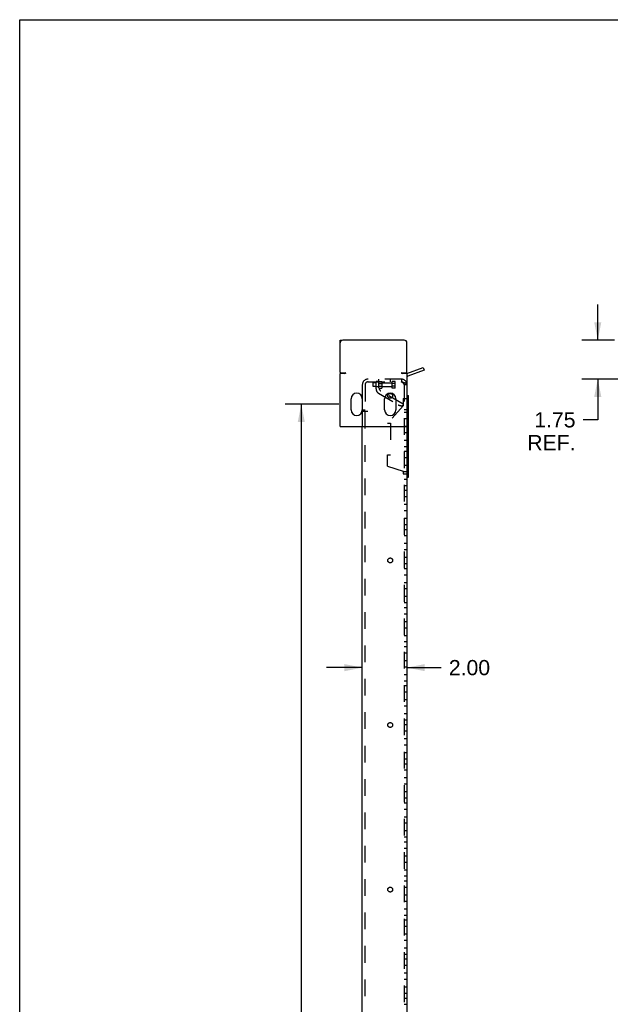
# Model space of a CAD drawing. Header units: inches. Extents: x 0 to 136, y 0 to 88.
# Tile 3 of 30: x 0 to 26, y 44 to 88. Entities that reach past the tile are written whole.
import ezdxf

# ---------------------------------------------------------------- set-up
doc = ezdxf.new("R2010")
doc.units = ezdxf.units.IN
doc.header["$LTSCALE"] = 7.48
doc.header["$MEASUREMENT"] = 0
doc.linetypes.add('HIDDEN', pattern=[0.2, 0.1, -0.1])
doc.layers.get('0').update_dxf_attribs({"linetype": 'CONTINUOUS'})
doc.layers.add('DEFAULT_2', color=8, linetype='HIDDEN')
doc.layers.add('DIMENSIONS', color=7, linetype='CONTINUOUS')
doc.styles.get("Standard").update_dxf_attribs({"font": 'arial.ttf'})
doc.dimstyles.new('DIMSTYLE_1', dxfattribs={"dimtxt": 0.68, "dimasz": 0.8, "dimexe": 0.09, "dimexo": 0.07, "dimgap": 0.0425, "dimtad": 0, "dimtih": 1, "dimtoh": 1, "dimzin": 4, "dimdsep": 46, "dimtxsty": 'Standard', "dimblk": '_FILLED', "dimblk1": '_FILLED', "dimblk2": '_FILLED', "dimcen": 0.09, "dimazin": 1, "dimtfac": 1, "dimtdec": 3, "dimtofl": 0, "dimtmove": 0, "dimatfit": 3, "dimldrblk": '_FILLED', "dimfxl": 0, "dimtolj": 1, "dimtzin": 4, "dimarcsym": 0})

# ---------------------------------------------------------------- blocks, each defined once
blk = doc.blocks.new('_FILLED')
at = {"color": 0, "linetype": 'ByBlock'}
blk.add_solid([(0, 0), (-1, 0.2), (-1, -0.2)], dxfattribs=at)
blk = doc.blocks.new('*D10')
at = {"layer": 'DIMENSIONS', "color": 2, "linetype": 'Continuous'}
for p, q in [((14.292, 70.767), (11.898, 70.767)), ((12.618, 70.767), (12.618, 42.262)), ((12.618, 12.396), (12.618, 39.882)), ((14.292, 12.396), (11.898, 12.396))]:
    blk.add_line(p, q, dxfattribs=at)
at = {"layer": 'DIMENSIONS', "color": 2, "linetype": 'Continuous', "xscale": 0.8, "yscale": 0.8, "zscale": 0.8}
for p, rotation in [((12.618, 70.767), 90), ((12.618, 12.396), 270)]:
    blk.add_blockref('_FILLED', p, dxfattribs=dict(at, rotation=rotation))
at = {"layer": 'DIMENSIONS', "color": 2, "linetype": 'Continuous', "insert": (12.618, 41.922), "char_height": 0.68, "width": 2.37621, "attachment_point": 2, "line_spacing_factor": 0.9}
blk.add_mtext('58.37\\PREF.', dxfattribs=at)
blk = doc.blocks.new('*D11')
at = {"layer": 'DIMENSIONS', "color": 2, "linetype": 'Continuous'}
for p, q in [((25.901, 73.642), (25.901, 75.242)), ((26.655, 73.642), (25.181, 73.642)), ((27.905, 71.896), (25.181, 71.896)), ((25.901, 71.896), (25.901, 70.07)), ((25.901, 70.07), (25.243, 70.07))]:
    blk.add_line(p, q, dxfattribs=at)
at = {"layer": 'DIMENSIONS', "color": 2, "linetype": 'Continuous', "xscale": 0.8, "yscale": 0.8, "zscale": 0.8}
for p, rotation in [((25.901, 73.642), 270), ((25.901, 71.896), 90)]:
    blk.add_blockref('_FILLED', p, dxfattribs=dict(at, rotation=rotation))
at = {"layer": 'DIMENSIONS', "color": 2, "linetype": 'Continuous', "insert": (24.903, 70.41), "char_height": 0.68, "width": 2.15881, "attachment_point": 3, "line_spacing_factor": 0.9}
blk.add_mtext('1.75\\PREF.', dxfattribs=at)
blk = doc.blocks.new('*D12')
at = {"layer": 'DIMENSIONS', "color": 2, "linetype": 'Continuous'}
for p, q in [((15.352, 58.968), (13.752, 58.968)), ((17.352, 58.968), (18.888, 58.968))]:
    blk.add_line(p, q, dxfattribs=at)
at = {"layer": 'DIMENSIONS', "color": 2, "linetype": 'Continuous', "xscale": 0.8, "yscale": 0.8, "zscale": 0.8}
blk.add_blockref('_FILLED', (15.352, 58.968), dxfattribs=at)
at = {"layer": 'DIMENSIONS', "color": 2, "linetype": 'Continuous', "xscale": 0.8, "yscale": 0.8, "zscale": 0.8, "rotation": 180}
blk.add_blockref('_FILLED', (17.352, 58.968), dxfattribs=at)
at = {"layer": 'DIMENSIONS', "color": 2, "linetype": 'Continuous', "insert": (19.228, 59.308), "char_height": 0.68, "width": 1.84788, "attachment_point": 1, "line_spacing_factor": 0.9}
blk.add_mtext('2.00', dxfattribs=at)

msp = doc.modelspace()

# ---------------------------------------------------------------- linework, layer by layer
at = {"color": 7, "linetype": 'Continuous'}
for p, q in [((0, 0), (0, 88)), ((0, 88), (136, 88)), ((14.352, 72.202), (14.352, 73.639)), ((14.352, 73.639), (14.45, 73.639)), ((17.227, 73.642), (14.477, 73.642)), ((17.352, 72.202), (17.352, 73.517)), ((18.08, 72.415), (18.122, 72.298)), ((14.352, 69.767), (14.352, 72.142)), ((14.602, 72.142), (14.352, 72.142)), ((14.372, 72.182), (14.582, 72.182)), ((14.602, 72.162), (14.602, 72.142)), ((17.102, 72.162), (17.102, 72.142)), ((17.352, 72.142), (17.102, 72.142)), ((17.122, 72.182), (17.332, 72.182)), ((17.352, 72.142), (17.352, 69.767)), ((18.122, 72.298), (17.386, 72.03)), ((17.352, 71.166), (17.414, 71.166)), ((17.414, 67.506), (17.414, 71.166)), ((14.852, 70.517), (14.852, 71.017)), ((15.352, 71.017), (15.352, 70.517)), ((16.352, 70.517), (16.352, 71.017)), ((16.852, 71.017), (16.852, 70.517)), ((14.352, 69.767), (17.352, 69.767)), ((17.352, 67.506), (17.414, 67.506))]:
    msp.add_line(p, q, dxfattribs=at)
at = {"color": 3, "linetype": 'Continuous'}
for p, q in [((17.343, 72.147), (18.08, 72.415)), ((15.352, 13.396), (15.352, 69.767)), ((17.352, 69.767), (17.352, 13.396))]:
    msp.add_line(p, q, dxfattribs=at)
at = {"color": 7, "linetype": 'Continuous'}
for centre, radius, start, end in [((14.477, 73.517), 0.125, 90, 180), ((17.227, 73.517), 0.125, 0, 90), ((14.372, 72.202), 0.02, 180, 270), ((14.602, 72.389), 0.25, 235.9636, 261.3409), ((14.582, 72.162), 0.02, 0, 90), ((17.122, 72.162), 0.02, 90, 180), ((17.102, 72.389), 0.25, 278.6591, 304.0364), ((17.332, 72.202), 0.02, 270, 360), ((17.3, 72.264), 0.25, 281.9136, 290), ((15.102, 71.017), 0.25, 0, 180), ((16.602, 71.017), 0.25, 0, 180), ((15.102, 70.517), 0.25, 180, 360), ((16.602, 70.517), 0.25, 180, 360)]:
    msp.add_arc(centre, radius, start, end, dxfattribs=at)
at = {"color": 3, "linetype": 'Continuous'}
msp.add_arc((17.3, 72.264), 0.125, 282.1569, 290, dxfattribs=at)
at = {"layer": 'DEFAULT_2', "color": 8, "linetype": 'HIDDEN'}
for p, q in [((15.352, 71.646), (15.352, 71.017)), ((15.477, 71.646), (15.477, 71.641)), ((15.477, 71.641), (15.477, 70.459)), ((17.102, 71.896), (15.602, 71.896)), ((15.607, 71.771), (15.602, 71.771)), ((15.607, 71.771), (17.102, 71.771)), ((15.843, 71.561), (15.843, 71.721)), ((15.968, 71.721), (15.843, 71.721)), ((15.968, 71.561), (15.843, 71.561)), ((15.968, 71.454), (15.968, 71.791)), ((16.098, 71.791), (15.968, 71.791)), ((16.098, 71.55), (15.968, 71.55)), ((16.086, 71.771), (16.086, 71.896)), ((16.098, 71.511), (16.098, 71.792)), ((16.098, 71.792), (16.223, 71.792)), ((16.098, 71.704), (16.223, 71.704)), ((16.098, 71.579), (16.223, 71.579)), ((16.099, 71.491), (16.223, 71.491)), ((16.223, 71.792), (16.223, 71.491)), ((16.223, 71.721), (16.683, 71.721)), ((16.223, 71.561), (16.683, 71.561)), ((16.617, 71.771), (16.617, 71.896)), ((16.683, 71.491), (16.683, 71.792)), ((16.823, 71.792), (16.683, 71.792)), ((16.823, 71.704), (16.683, 71.704)), ((16.823, 71.579), (16.683, 71.579)), ((16.823, 71.491), (16.683, 71.491)), ((16.823, 71.491), (16.823, 71.792)), ((17.102, 71.896), (17.102, 71.771)), ((17.227, 71.646), (17.227, 11.646)), ((17.352, 71.646), (17.227, 71.646)), ((16.076, 71.265), (16.959, 70.744)), ((17.188, 70.771), (16.181, 71.365)), ((17.188, 70.701), (16.482, 69.928)), ((17.188, 70.701), (17.117, 70.701)), ((17.188, 71.026), (17.188, 70.701)), ((17.188, 71.026), (17.352, 71.026)), ((17.402, 70.969), (17.402, 67.938)), ((17.414, 70.969), (17.402, 70.969)), ((17.414, 70.939), (17.402, 70.939)), ((15.352, 70.521), (15.477, 70.521)), ((15.352, 70.459), (15.352, 69.767)), ((15.352, 70.459), (15.602, 70.459)), ((15.477, 12.834), (15.477, 70.459)), ((17.352, 70.521), (17.227, 70.521)), ((17.227, 70.412), (17.352, 70.412)), ((16.482, 69.928), (16.607, 69.928)), ((16.607, 69.928), (16.607, 68.495)), ((17.227, 70.131), (17.352, 70.131)), ((17.227, 69.787), (17.352, 69.787)), ((17.227, 69.506), (17.352, 69.506)), ((17.227, 69.162), (17.352, 69.162)), ((17.227, 68.881), (17.352, 68.881)), ((17.402, 69.225), (17.414, 69.225)), ((17.402, 69.179), (17.414, 69.179)), ((16.482, 67.996), (16.482, 68.495)), ((16.482, 68.495), (16.607, 68.495)), ((17.227, 68.662), (17.352, 68.662)), ((16.482, 67.996), (17.188, 67.771)), ((17.227, 68.381), (17.352, 68.381)), ((17.227, 68.037), (17.352, 68.037)), ((17.402, 67.972), (17.414, 67.972)), ((17.188, 67.771), (17.188, 67.646)), ((17.188, 67.646), (17.352, 67.646)), ((17.227, 67.756), (17.352, 67.756)), ((17.402, 67.938), (17.414, 67.938)), ((17.227, 67.412), (17.352, 67.412)), ((17.227, 67.131), (17.352, 67.131)), ((17.227, 66.912), (17.352, 66.912)), ((17.227, 66.631), (17.352, 66.631)), ((17.227, 66.287), (17.352, 66.287)), ((17.227, 66.006), (17.352, 66.006)), ((17.227, 65.662), (17.352, 65.662)), ((17.227, 65.381), (17.352, 65.381)), ((17.227, 65.162), (17.352, 65.162)), ((17.227, 64.881), (17.352, 64.881)), ((17.227, 64.537), (17.352, 64.537)), ((17.227, 64.256), (17.352, 64.256)), ((17.227, 63.912), (17.352, 63.912)), ((17.227, 63.631), (17.352, 63.631)), ((17.227, 63.412), (17.352, 63.412)), ((17.227, 63.131), (17.352, 63.131)), ((17.227, 62.787), (17.352, 62.787)), ((17.227, 62.506), (17.352, 62.506)), ((17.227, 62.162), (17.352, 62.162)), ((17.227, 61.881), (17.352, 61.881)), ((17.227, 61.662), (17.352, 61.662)), ((17.227, 61.381), (17.352, 61.381)), ((17.227, 61.037), (17.352, 61.037)), ((17.227, 60.756), (17.352, 60.756)), ((17.227, 60.412), (17.352, 60.412)), ((17.227, 60.131), (17.352, 60.131)), ((17.227, 59.912), (17.352, 59.912)), ((17.227, 59.631), (17.352, 59.631)), ((17.227, 59.287), (17.352, 59.287)), ((17.227, 59.006), (17.352, 59.006)), ((17.227, 58.662), (17.352, 58.662)), ((17.227, 58.381), (17.352, 58.381)), ((17.227, 58.162), (17.352, 58.162)), ((17.227, 57.881), (17.352, 57.881)), ((17.227, 57.537), (17.352, 57.537)), ((17.227, 57.256), (17.352, 57.256)), ((17.227, 56.912), (17.352, 56.912)), ((17.227, 56.631), (17.352, 56.631)), ((17.227, 56.412), (17.352, 56.412)), ((17.227, 56.131), (17.352, 56.131)), ((17.227, 55.787), (17.352, 55.787)), ((17.227, 55.506), (17.352, 55.506)), ((17.227, 55.162), (17.352, 55.162)), ((17.227, 54.881), (17.352, 54.881)), ((17.227, 54.662), (17.352, 54.662)), ((17.227, 54.381), (17.352, 54.381)), ((17.227, 54.037), (17.352, 54.037)), ((17.227, 53.756), (17.352, 53.756)), ((17.227, 53.412), (17.352, 53.412)), ((17.227, 53.131), (17.352, 53.131)), ((17.227, 52.912), (17.352, 52.912)), ((17.227, 52.631), (17.352, 52.631)), ((17.227, 52.287), (17.352, 52.287)), ((17.227, 52.006), (17.352, 52.006)), ((17.227, 51.662), (17.352, 51.662)), ((17.227, 51.381), (17.352, 51.381)), ((17.227, 51.162), (17.352, 51.162)), ((17.227, 50.881), (17.352, 50.881)), ((17.227, 50.537), (17.352, 50.537)), ((17.227, 50.256), (17.352, 50.256)), ((17.227, 49.912), (17.352, 49.912)), ((17.227, 49.631), (17.352, 49.631)), ((17.227, 49.412), (17.352, 49.412)), ((17.227, 49.131), (17.352, 49.131)), ((17.227, 48.787), (17.352, 48.787)), ((17.227, 48.506), (17.352, 48.506)), ((17.227, 48.162), (17.352, 48.162)), ((17.227, 47.881), (17.352, 47.881)), ((17.227, 47.662), (17.352, 47.662)), ((17.227, 47.381), (17.352, 47.381)), ((17.227, 47.037), (17.352, 47.037)), ((17.227, 46.756), (17.352, 46.756)), ((17.227, 46.412), (17.352, 46.412)), ((17.227, 46.131), (17.352, 46.131)), ((17.227, 45.912), (17.352, 45.912)), ((17.227, 45.631), (17.352, 45.631)), ((17.227, 45.287), (17.352, 45.287)), ((17.227, 45.006), (17.352, 45.006)), ((17.227, 44.662), (17.352, 44.662)), ((17.227, 44.381), (17.352, 44.381)), ((17.227, 44.162), (17.352, 44.162)), ((17.227, 43.881), (17.352, 43.881))]:
    msp.add_line(p, q, dxfattribs=at)
for points in [[(17.352, 71.646), (17.351, 71.651), (17.35, 71.656), (17.348, 71.661), (17.344, 71.666), (17.34, 71.67), (17.336, 71.675), (17.33, 71.68), (17.323, 71.685), (17.316, 71.69), (17.308, 71.694), (17.299, 71.699), (17.289, 71.704), (17.279, 71.709), (17.268, 71.714), (17.256, 71.719), (17.244, 71.723), (17.231, 71.728), (17.218, 71.733), (17.204, 71.738), (17.19, 71.743), (17.176, 71.747), (17.162, 71.752), (17.147, 71.757), (17.132, 71.762), (17.117, 71.767), (17.102, 71.771)], [(17.227, 71.646), (17.226, 71.653), (17.225, 71.659), (17.223, 71.665), (17.221, 71.671), (17.217, 71.678), (17.213, 71.684), (17.208, 71.69), (17.203, 71.696), (17.197, 71.703), (17.19, 71.709), (17.183, 71.715), (17.175, 71.721), (17.167, 71.728), (17.159, 71.734), (17.15, 71.74), (17.14, 71.746), (17.131, 71.753), (17.121, 71.759), (17.112, 71.765), (17.102, 71.771)]]:
    msp.add_lwpolyline(points, dxfattribs=at)
for centre in [(16.602, 71.146), (16.602, 63.771), (16.602, 56.396), (16.602, 49.021)]:
    msp.add_circle(centre, 0.109, dxfattribs=at)
for centre, radius, start, end in [((15.602, 71.646), 0.25, 90, 180), ((15.607, 71.641), 0.13, 90, 180), ((15.602, 71.646), 0.125, 90, 180), ((16.268, 71.511), 0.17, 180, 239.4671), ((17.102, 71.646), 0.25, 0, 90), ((17.102, 71.646), 0.125, 0, 90), ((16.188, 71.454), 0.22, 180, 239.4671), ((17.117, 71.011), 0.31, 239.4671, 270)]:
    msp.add_arc(centre, radius, start, end, dxfattribs=at)

# ---------------------------------------------------------------- dimensions: what is measured, and where the dimension line sits
at = {"layer": 'DIMENSIONS', "color": 2, "linetype": 'Continuous'}
for base, p1, p2, picture, middle in [((25.901, 71.896), (26.725, 73.642), (27.975, 71.896), '*D11', (23.823, 69.56)), ((12.618, 12.396), (14.362, 70.767), (14.362, 12.396), '*D10', (12.618, 41.072))]:
    dim = msp.add_linear_dim(base=base, p1=p1, p2=p2, angle=270, text='<>\\PREF.', dimstyle='DIMSTYLE_1', dxfattribs=at)
    dim.commit()
    dim.dimension.update_dxf_attribs({"geometry": picture, "text_midpoint": middle, "dimtype": 160})
dim = msp.add_linear_dim(base=(17.352, 58.968), p1=(15.352, 70.429), p2=(17.352, 70.521), dimstyle='DIMSTYLE_1', dxfattribs=at)
dim.commit()
dim.dimension.update_dxf_attribs({"geometry": '*D12', "text_midpoint": (20.143, 58.964), "dimtype": 160})

doc.saveas('drawing.dxf')
